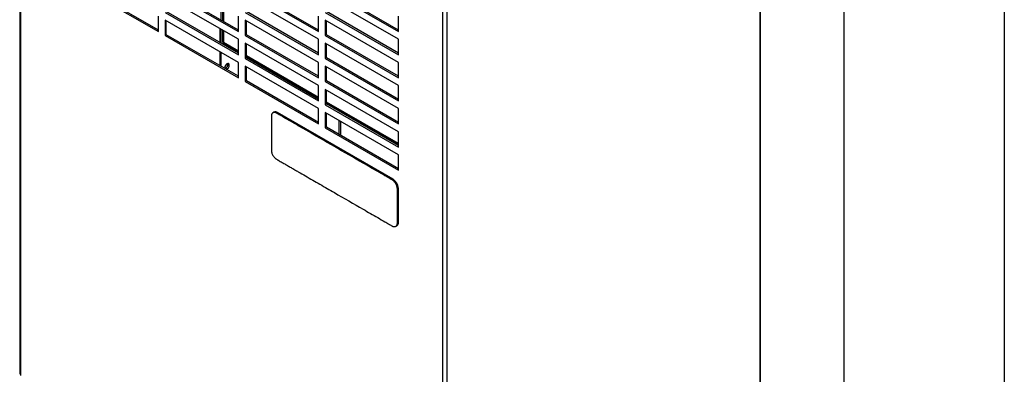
# Model space of a CAD drawing. Header units: millimetres. Extents: x 0 to 2794, y 0 to 2159.
# Tile 7 of 13: x 2404 to 2794, y 1286 to 1426. Entities that reach past the tile are written whole.
import ezdxf

# ---------------------------------------------------------------- set-up
doc = ezdxf.new("R2010")
doc.units = ezdxf.units.MM
doc.header["$LTSCALE"] = 10
doc.layers.add('TEXT', color=140, linetype='Continuous', lineweight=25)

msp = doc.modelspace()

# ---------------------------------------------------------------- linework, layer by layer
at = {"color": 7, "linetype": 'Continuous'}
msp.add_line((2794.02, 2159.03), (2794.02, 0.03), dxfattribs=at)
for p, q in [((2404.05, 1925.95), (2404.05, 1285.92)), ((2404.4, 1925.75), (2404.4, 1285.43)), ((2697.27, 1260.43), (2697.27, 1901)), ((2697.49, 1260.74), (2697.49, 1901.13)), ((2571.65, 1188.88), (2571.65, 1835.49)), ((2573.34, 1188.88), (2573.34, 1829.46)), ((2429.92, 1438.45), (2458.97, 1421.68)), ((2458.97, 1422.27), (2430.43, 1438.75)), ((2461.61, 1438.46), (2490.67, 1421.68)), ((2490.67, 1418.63), (2461.61, 1435.41)), ((2490.67, 1422.28), (2462.13, 1438.75)), ((2493.31, 1438.46), (2522.36, 1421.69)), ((2522.36, 1418.64), (2493.31, 1435.41)), ((2522.36, 1422.28), (2493.82, 1438.76)), ((2525, 1438.46), (2554.06, 1421.69)), ((2554.06, 1418.64), (2525, 1435.41)), ((2554.06, 1422.28), (2525.52, 1438.76)), ((2483.77, 1431.76), (2483.77, 1426.26)), ((2484.41, 1431.4), (2484.41, 1425.89)), ((2484.76, 1431.2), (2484.76, 1425.69)), ((2458.97, 1421.68), (2458.97, 1427.78)), ((2461.61, 1429.31), (2490.67, 1412.53)), ((2490.67, 1413.13), (2462.13, 1429.6)), ((2490.67, 1421.68), (2490.67, 1427.78)), ((2493.31, 1429.31), (2522.36, 1412.54)), ((2522.36, 1413.13), (2493.82, 1429.61)), ((2522.36, 1421.69), (2522.36, 1427.79)), ((2525, 1429.31), (2554.06, 1412.54)), ((2554.06, 1413.13), (2525.52, 1429.61)), ((2554.06, 1421.69), (2554.06, 1427.79)), ((2490.67, 1409.48), (2461.61, 1426.26)), ((2461.61, 1426.26), (2461.61, 1420.16)), ((2462.13, 1420.45), (2462.13, 1425.96)), ((2522.36, 1409.49), (2493.31, 1426.26)), ((2493.31, 1426.26), (2493.31, 1420.16)), ((2493.82, 1420.46), (2493.82, 1425.96)), ((2554.06, 1409.49), (2525, 1426.26)), ((2525, 1426.26), (2525, 1420.16)), ((2525.52, 1420.46), (2525.52, 1425.97)), ((2462.13, 1420.45), (2461.61, 1420.16)), ((2461.61, 1420.16), (2490.67, 1403.38)), ((2490.67, 1403.98), (2462.13, 1420.45)), ((2483.27, 1422.91), (2483.27, 1417.4)), ((2483.77, 1422.61), (2483.77, 1417.11)), ((2484.41, 1422.25), (2484.41, 1417.8)), ((2484.76, 1422.05), (2484.76, 1417.32)), ((2493.82, 1420.46), (2493.31, 1420.16)), ((2493.31, 1420.16), (2522.36, 1403.39)), ((2522.36, 1403.98), (2493.82, 1420.46)), ((2525.52, 1420.46), (2525, 1420.16)), ((2525, 1420.16), (2554.06, 1403.39)), ((2554.06, 1403.98), (2525.52, 1420.46)), ((2484.52, 1417.56), (2484.43, 1417.51)), ((2484.43, 1417.51), (2484.76, 1417.32)), ((2484.67, 1416.97), (2490.67, 1413.51)), ((2490.67, 1413.91), (2484.76, 1417.32)), ((2490.67, 1412.53), (2490.67, 1418.63)), ((2522.36, 1400.34), (2493.31, 1417.11)), ((2493.31, 1417.11), (2493.31, 1411.01)), ((2493.82, 1411.31), (2493.82, 1416.81)), ((2522.36, 1412.54), (2522.36, 1418.64)), ((2554.06, 1400.34), (2525, 1417.11)), ((2525, 1417.11), (2525, 1411.01)), ((2525.52, 1411.31), (2525.52, 1416.82)), ((2554.06, 1412.54), (2554.06, 1418.64)), ((2483.27, 1413.76), (2483.27, 1408.25)), ((2483.77, 1413.46), (2483.77, 1407.96)), ((2522.36, 1395.61), (2493.82, 1412.09)), ((2486.46, 1409.04), (2486.52, 1408.71)), ((2487.02, 1408.42), (2486.52, 1408.71)), ((2490.67, 1403.38), (2490.67, 1409.48)), ((2493.82, 1411.31), (2493.31, 1411.01)), ((2493.31, 1411.01), (2522.36, 1394.24)), ((2522.36, 1391.19), (2493.31, 1407.96)), ((2493.31, 1407.96), (2493.31, 1401.86)), ((2493.82, 1411.69), (2522.36, 1395.21)), ((2522.36, 1394.83), (2493.82, 1411.31)), ((2522.36, 1403.39), (2522.36, 1409.49)), ((2525.52, 1411.31), (2525, 1411.01)), ((2525, 1411.01), (2554.06, 1394.24)), ((2554.06, 1391.19), (2525, 1407.96)), ((2525, 1407.96), (2525, 1401.86)), ((2554.06, 1394.83), (2525.52, 1411.31)), ((2554.06, 1403.39), (2554.06, 1409.49)), ((2493.82, 1402.16), (2493.82, 1407.66)), ((2525.52, 1402.16), (2525.52, 1407.67)), ((2493.82, 1402.16), (2493.31, 1401.86)), ((2493.31, 1401.86), (2522.36, 1385.09)), ((2522.36, 1385.68), (2493.82, 1402.16)), ((2522.36, 1394.24), (2522.36, 1400.34)), ((2525.52, 1402.16), (2525, 1401.86)), ((2525, 1401.86), (2554.06, 1385.09)), ((2554.06, 1385.68), (2525.52, 1402.16)), ((2554.06, 1394.24), (2554.06, 1400.34)), ((2554.06, 1382.04), (2525, 1398.81)), ((2525, 1398.81), (2525, 1392.71)), ((2525.52, 1393.01), (2525.52, 1398.52)), ((2525.52, 1393.01), (2525, 1392.71)), ((2525, 1392.71), (2554.06, 1375.94)), ((2554.06, 1377.31), (2525.52, 1393.79)), ((2525.52, 1393.39), (2554.06, 1376.91)), ((2554.06, 1376.53), (2525.52, 1393.01)), ((2504.75, 1389.75), (2504.34, 1389.51)), ((2506.22, 1389.6), (2505.81, 1389.36)), ((2551.98, 1363.19), (2506.22, 1389.6)), ((2522.36, 1385.09), (2522.36, 1391.19)), ((2554.06, 1372.89), (2525, 1389.66)), ((2525, 1389.66), (2525, 1383.56)), ((2525.52, 1383.86), (2525.52, 1389.37)), ((2530.48, 1390.53), (2530.48, 1390.14)), ((2531.14, 1390.14), (2531.14, 1389.76)), ((2554.06, 1385.09), (2554.06, 1391.19)), ((2530.48, 1386.5), (2530.48, 1380.99)), ((2531.14, 1386.12), (2531.14, 1380.61)), ((2525.52, 1383.86), (2525, 1383.56)), ((2525, 1383.56), (2554.06, 1366.79)), ((2554.06, 1367.38), (2525.52, 1383.86)), ((2554.06, 1375.94), (2554.06, 1382.04)), ((2554.06, 1366.79), (2554.06, 1372.89)), ((2551.98, 1363.19), (2551.56, 1362.95)), ((2554.06, 1359.59), (2553.64, 1359.35)), ((2554.06, 1346.14), (2554.06, 1359.59)), ((2554.06, 1346.14), (2553.64, 1345.9)), ((2553.03, 1344.55), (2553.45, 1344.79))]:
    msp.add_line(p, q)
at = {"flags": 128}
for points in [[(2487.02, 1408.42), (2486.96, 1408.77), (2486.77, 1408.99), (2486.49, 1409.04), (2486.15, 1408.93), (2485.82, 1408.66), (2485.53, 1408.27), (2485.34, 1407.84), (2485.28, 1407.41)], [(2485.28, 1407.41), (2485.34, 1407.06), (2485.35, 1407.04)]]:
    msp.add_lwpolyline(points, dxfattribs=at)
for centre, radius, start, end in [((2485.02, 1417.45), 0.595, 174.3376, 234.3502), ((2484.82, 1408.7), 1.69, 287.5293, 0.3922), ((2485.43, 1408.35), 1.6, 283.2593, 2.6795), ((2505.36, 1388.4), 1.48, 54.3824, 114.3071), ((2549.54, 1359.38), 4.52, 2.6055, 57.3945), ((2552.62, 1345.98), 1.45, 305.0133, 6.2988)]:
    msp.add_arc(centre, radius, start, end)
for points, knots in [([(2484.76, 1417.32), (2484.65, 1417.41), (2484.45, 1417.57), (2484.44, 1417.77), (2484.43, 1417.86)], [0, 0, 0, 0, 0.5409887, 1, 1, 1, 1]), ([(2505.81, 1389.36), (2505.78, 1389.38), (2505.72, 1389.41), (2505.63, 1389.46), (2505.54, 1389.5), (2505.45, 1389.53), (2505.36, 1389.56), (2505.27, 1389.59), (2505.19, 1389.61), (2505.1, 1389.63), (2504.96, 1389.65), (2504.76, 1389.65), (2504.54, 1389.6), (2504.3, 1389.5), (2504.07, 1389.31), (2503.91, 1389.06), (2503.83, 1388.85), (2503.78, 1388.69), (2503.75, 1388.52), (2503.73, 1388.35), (2503.73, 1388.22), (2503.73, 1388.16)], [0, 0, 0, 0, 0.027799, 0.055472, 0.083069, 0.110645, 0.138256, 0.165956, 0.193802, 0.221849, 0.250151, 0.334071, 0.417005, 0.500125, 0.624963, 0.749892, 0.800114, 0.849898, 0.89958, 0.949502, 1, 1, 1, 1]), ([(2551.56, 1362.95), (2551.44, 1363.02), (2551.32, 1363.09), (2551.09, 1363.22), (2550.97, 1363.29), (2550.61, 1363.5), (2550.37, 1363.64), (2549.66, 1364.05), (2549.18, 1364.32), (2547.75, 1365.15), (2546.8, 1365.7), (2543.94, 1367.35), (2542.03, 1368.45), (2536.31, 1371.75), (2532.5, 1373.95), (2524.87, 1378.36), (2521.06, 1380.56), (2515.34, 1383.86), (2513.43, 1384.96), (2510.57, 1386.61), (2509.62, 1387.16), (2508.19, 1387.99), (2507.72, 1388.26), (2506.76, 1388.81), (2506.29, 1389.09), (2505.81, 1389.36)], [0, 0, 0, 0, 0.007813, 0.007813, 0.015625, 0.015625, 0.03125, 0.03125, 0.0625, 0.0625, 0.125, 0.125, 0.25, 0.25, 0.5, 0.5, 0.75, 0.75, 0.875, 0.875, 0.9375, 0.9375, 0.96875, 0.96875, 1, 1, 1, 1]), ([(2503.73, 1388.16), (2503.73, 1387.88), (2503.73, 1387.6), (2503.73, 1387.04), (2503.73, 1386.76), (2503.73, 1385.92), (2503.73, 1385.36), (2503.73, 1383.68), (2503.73, 1382.56), (2503.73, 1380.31), (2503.73, 1379.19), (2503.73, 1377.51), (2503.73, 1376.95), (2503.73, 1376.11), (2503.73, 1375.83), (2503.73, 1375.27), (2503.73, 1374.99), (2503.73, 1374.71)], [0, 0, 0, 0, 0.0625, 0.0625, 0.125, 0.125, 0.25, 0.25, 0.5, 0.5, 0.75, 0.75, 0.875, 0.875, 0.9375, 0.9375, 1, 1, 1, 1]), ([(2503.73, 1374.71), (2503.73, 1374.68), (2503.73, 1374.61), (2503.74, 1374.5), (2503.75, 1374.39), (2503.76, 1374.28), (2503.78, 1374.16), (2503.8, 1374.05), (2503.82, 1373.93), (2503.85, 1373.82), (2503.92, 1373.57), (2504.07, 1373.17), (2504.33, 1372.66), (2504.65, 1372.17), (2504.95, 1371.81), (2505.22, 1371.54), (2505.42, 1371.37), (2505.62, 1371.23), (2505.75, 1371.15), (2505.81, 1371.11)], [0, 0, 0, 0, 0.027939, 0.055739, 0.083447, 0.111111, 0.138775, 0.16648, 0.194263, 0.222157, 0.250202, 0.374507, 0.500015, 0.624223, 0.749777, 0.817921, 0.881764, 0.942196, 1, 1, 1, 1]), ([(2505.81, 1371.11), (2505.93, 1371.04), (2506.05, 1370.97), (2506.29, 1370.83), (2506.41, 1370.76), (2506.76, 1370.55), (2507, 1370.42), (2507.72, 1370.01), (2508.19, 1369.73), (2509.15, 1369.18), (2509.62, 1368.91), (2510.58, 1368.36), (2511.05, 1368.08), (2512.01, 1367.53), (2512.48, 1367.26), (2513.43, 1366.71), (2513.91, 1366.43), (2515.34, 1365.6), (2516.29, 1365.05), (2519.15, 1363.4), (2521.06, 1362.3), (2524.87, 1360.1), (2526.78, 1359), (2532.5, 1355.7), (2536.31, 1353.5), (2542.03, 1350.2), (2543.94, 1349.1), (2546.8, 1347.45), (2547.75, 1346.9), (2549.18, 1346.07), (2549.66, 1345.8), (2550.37, 1345.38), (2550.61, 1345.24), (2550.97, 1345.04), (2551.09, 1344.97), (2551.32, 1344.83), (2551.44, 1344.76), (2551.56, 1344.7)], [0, 0, 0, 0, 0.007812, 0.007812, 0.015625, 0.015625, 0.03125, 0.03125, 0.0625, 0.0625, 0.09375, 0.09375, 0.125, 0.125, 0.15625, 0.15625, 0.1875, 0.1875, 0.25, 0.25, 0.375, 0.375, 0.5, 0.5, 0.75, 0.75, 0.875, 0.875, 0.9375, 0.9375, 0.96875, 0.96875, 0.984375, 0.984375, 0.992187, 0.992187, 1, 1, 1, 1]), ([(2553.64, 1359.35), (2553.64, 1359.38), (2553.64, 1359.45), (2553.64, 1359.56), (2553.63, 1359.67), (2553.61, 1359.78), (2553.59, 1359.89), (2553.57, 1360.01), (2553.55, 1360.12), (2553.52, 1360.24), (2553.45, 1360.49), (2553.3, 1360.88), (2553.04, 1361.4), (2552.73, 1361.88), (2552.44, 1362.23), (2552.21, 1362.46), (2552.05, 1362.61), (2551.89, 1362.73), (2551.73, 1362.85), (2551.62, 1362.92), (2551.56, 1362.95)], [0, 0, 0, 0, 0.028031, 0.055886, 0.083616, 0.111271, 0.138902, 0.16656, 0.194295, 0.222158, 0.250199, 0.375043, 0.500022, 0.624725, 0.749849, 0.800659, 0.850748, 0.900451, 0.950098, 1, 1, 1, 1]), ([(2553.64, 1345.9), (2553.64, 1346.18), (2553.64, 1346.46), (2553.64, 1347.02), (2553.64, 1347.3), (2553.64, 1348.14), (2553.64, 1348.7), (2553.64, 1350.38), (2553.64, 1351.5), (2553.64, 1353.74), (2553.64, 1354.86), (2553.64, 1356.54), (2553.64, 1357.1), (2553.64, 1357.94), (2553.64, 1358.22), (2553.64, 1358.78), (2553.64, 1359.06), (2553.64, 1359.35)], [0, 0, 0, 0, 0.0625, 0.0625, 0.125, 0.125, 0.25, 0.25, 0.5, 0.5, 0.75, 0.75, 0.875, 0.875, 0.9375, 0.9375, 1, 1, 1, 1]), ([(2551.56, 1344.7), (2551.59, 1344.68), (2551.65, 1344.65), (2551.74, 1344.6), (2551.83, 1344.56), (2551.92, 1344.52), (2552.01, 1344.49), (2552.1, 1344.47), (2552.19, 1344.45), (2552.27, 1344.43), (2552.46, 1344.41), (2552.73, 1344.41), (2553.04, 1344.53), (2553.3, 1344.75), (2553.46, 1344.99), (2553.54, 1345.21), (2553.59, 1345.37), (2553.62, 1345.53), (2553.64, 1345.71), (2553.64, 1345.83), (2553.64, 1345.9)], [0, 0, 0, 0, 0.027593, 0.055112, 0.082607, 0.11013, 0.137737, 0.165487, 0.193439, 0.22165, 0.250182, 0.375251, 0.500017, 0.624757, 0.749842, 0.800098, 0.849951, 0.899697, 0.949621, 1, 1, 1, 1])]:
    msp.add_open_spline(points, degree=3, knots=knots)
at = {"layer": 'TEXT'}
msp.add_line((2730.5, 2095.5), (2730.5, 63.5), dxfattribs=at)

doc.saveas('drawing.dxf')
